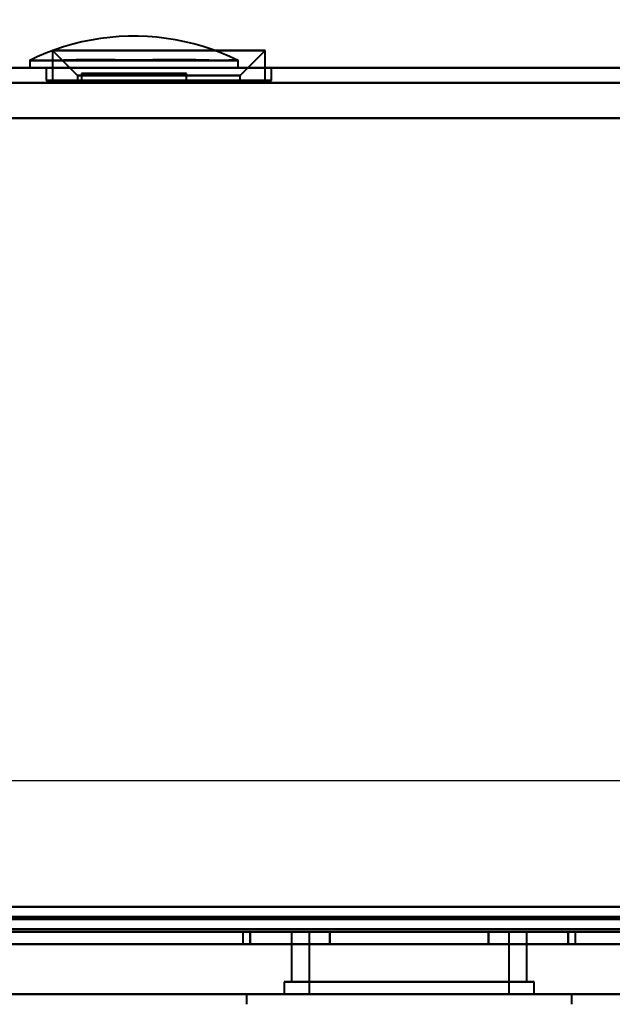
# Model space of a CAD drawing. Header units: millimetres. Extents: x -1392 to 1388, y -239 to 1267.
# Tile 13 of 91: x -424 to -400, y 126 to 165. Entities that reach past the tile are written whole.
import ezdxf

# ---------------------------------------------------------------- set-up
doc = ezdxf.new("R2010")
doc.units = ezdxf.units.MM
for name, color, linetype, lineweight in [('A-ANNO-DIMS', 211, 'Continuous', 30), ('A-ANNO-DIMS-20', 211, 'Continuous', 30), ('G-IMPT', 8, 'Continuous', 40)]:
    doc.layers.add(name, color=color, linetype=linetype, lineweight=lineweight)
doc.styles.add('Arial_1', font='arial.ttf', dxfattribs={"height": 60})
doc.dimstyles.new('Linéaire', dxfattribs={"dimscale": 304.8, "dimtxt": 61.215564, "dimasz": 0.131234, "dimexe": 0.131234, "dimexo": 0.131234, "dimgap": 0.131234, "dimtad": 1, "dimdec": 0, "dimzin": 0, "dimdsep": 46, "dimtxsty": 'Arial_1', "dimblk1": 'OBLIQUE', "dimblk2": 'OBLIQUE', "dimsah": 1, "dimcen": 0.09, "dimazin": 0, "dimtfac": 1, "dimtdec": 4, "dimtix": 1, "dimtmove": 0, "dimatfit": 3, "dimfxl": 1, "dimtvp": 1, "dimtfill": 1, "dimtolj": 1, "dimtzin": 0, "dimarcsym": 2})

# ---------------------------------------------------------------- blocks, each defined once
blk = doc.blocks.new('NEXA 2000 CALQUES_dwg-762145-Droite')
at = {"layer": 'G-IMPT'}
for p, q in [((-422.25, 164.072), (-421.25, 163.072)), ((-422.25, 164.072), (-421.25, 163.072)), ((-422.25, 164.072), (-422.25, 162.872)), ((-422.25, 164.072), (-422.25, 162.872)), ((-418, 164.072), (-422.25, 164.072)), ((-418, 164.072), (-422.25, 164.072)), ((-422.25, 164.072), (-418, 164.072)), ((-422.25, 164.072), (-418, 164.072)), ((-413.75, 164.072), (-418, 164.072)), ((-413.75, 164.072), (-418, 164.072)), ((-418, 164.072), (-413.75, 164.072)), ((-418, 164.072), (-413.75, 164.072)), ((-414.75, 163.072), (-413.75, 164.072)), ((-414.75, 163.072), (-413.75, 164.072)), ((-413.75, 162.872), (-413.75, 164.072)), ((-413.75, 162.872), (-413.75, 164.072)), ((-423.165, 163.672), (-423.165, 163.372)), ((-423.165, 163.672), (-423.165, 163.372)), ((-423.165, 163.672), (-414.835, 163.672)), ((-423.165, 163.672), (-414.835, 163.672)), ((-423.165, 163.672), (-414.835, 163.672)), ((-423.165, 163.672), (-414.835, 163.672)), ((-414.835, 163.372), (-414.835, 163.672)), ((-414.835, 163.372), (-414.835, 163.672)), ((400.9, 163.372), (-436.9, 163.372)), ((-414.835, 163.372), (-423.165, 163.372)), ((-414.835, 163.372), (-423.165, 163.372)), ((-414.835, 163.372), (-423.165, 163.372)), ((-414.835, 163.372), (-423.165, 163.372)), ((-423.165, 163.372), (-414.835, 163.372)), ((-423.165, 163.372), (-414.835, 163.372)), ((-423.165, 163.372), (-414.835, 163.372)), ((-423.165, 163.372), (-414.835, 163.372)), ((-422.5, 163.372), (-422.5, 162.872)), ((-422.5, 163.372), (-422.5, 162.872)), ((-413.5, 163.372), (-422.5, 163.372)), ((-418, 163.372), (-422.5, 163.372)), ((-413.5, 163.372), (-422.5, 163.372)), ((-418, 163.372), (-422.5, 163.372)), ((-422.5, 163.372), (-418, 163.372)), ((-422.5, 163.372), (-418, 163.372)), ((-413.5, 163.372), (-418, 163.372)), ((-413.5, 163.372), (-418, 163.372)), ((-418, 163.372), (-413.5, 163.372)), ((-418, 163.372), (-413.5, 163.372)), ((-413.5, 162.872), (-413.5, 163.372)), ((-413.5, 162.872), (-413.5, 163.372)), ((-413.5, 162.872), (-422.5, 162.872)), ((-413.5, 162.872), (-422.5, 162.872)), ((-413.5, 162.872), (-422.5, 162.872)), ((-413.5, 162.872), (-422.5, 162.872)), ((-422.5, 162.872), (-413.5, 162.872)), ((-422.5, 162.872), (-413.5, 162.872)), ((-422.5, 162.872), (-413.5, 162.872)), ((-422.5, 162.872), (-413.5, 162.872)), ((-418, 162.872), (-422.25, 162.872)), ((-418, 162.872), (-422.25, 162.872)), ((-422.25, 162.872), (-418, 162.872)), ((-422.25, 162.872), (-418, 162.872)), ((-421.25, 163.072), (-421.25, 162.872)), ((-421.25, 163.072), (-421.25, 162.872)), ((-418, 163.072), (-421.25, 163.072)), ((-418, 163.072), (-421.25, 163.072)), ((-421.25, 163.072), (-418, 163.072)), ((-421.25, 163.072), (-418, 163.072)), ((-418, 162.872), (-421.25, 162.872)), ((-418, 162.872), (-421.25, 162.872)), ((-421.25, 162.872), (-418, 162.872)), ((-421.25, 162.872), (-418, 162.872)), ((-421.1, 163.144), (-421.1, 162.872)), ((-421.1, 163.144), (-421.1, 162.872)), ((-416.9, 163.144), (-421.1, 163.144)), ((-419, 163.144), (-421.1, 163.144)), ((-421.1, 163.144), (-419, 163.144)), ((-416.9, 163.144), (-421.1, 163.144)), ((-419, 163.144), (-421.1, 163.144)), ((-421.1, 163.144), (-419, 163.144)), ((-421.1, 162.872), (-416.9, 162.872)), ((-421.1, 162.872), (-416.9, 162.872)), ((-421.1, 162.872), (-416.9, 162.872)), ((-421.1, 162.872), (-416.9, 162.872)), ((-419, 162.872), (-421.02, 162.872)), ((-419, 162.872), (-421.02, 162.872)), ((-416.9, 163.144), (-419, 163.144)), ((-419, 163.144), (-416.9, 163.144)), ((-416.9, 163.144), (-419, 163.144)), ((-419, 163.144), (-416.9, 163.144)), ((-416.98, 162.872), (-419, 162.872)), ((-416.98, 162.872), (-419, 162.872)), ((-416.98, 162.872), (-419, 162.872)), ((-416.98, 162.872), (-419, 162.872)), ((-414.75, 163.072), (-418, 163.072)), ((-414.75, 163.072), (-418, 163.072)), ((-418, 163.072), (-414.75, 163.072)), ((-418, 163.072), (-414.75, 163.072)), ((-414.75, 162.872), (-418, 162.872)), ((-414.75, 162.872), (-418, 162.872)), ((-418, 162.872), (-414.75, 162.872)), ((-418, 162.872), (-414.75, 162.872)), ((-413.75, 162.872), (-418, 162.872)), ((-413.75, 162.872), (-418, 162.872)), ((-418, 162.872), (-413.75, 162.872)), ((-418, 162.872), (-413.75, 162.872)), ((-416.9, 162.872), (-416.9, 163.144)), ((-416.9, 162.872), (-416.9, 163.144)), ((-414.75, 162.872), (-414.75, 163.072)), ((-414.75, 162.872), (-414.75, 163.072)), ((-436.9, 128.872), (435.9, 128.872)), ((-414.65, 128.872), (-414.65, 128.372)), ((-414.65, 128.872), (-414.65, 128.372)), ((-414.65, 128.872), (-414.65, 128.372)), ((-414.65, 128.872), (-414.65, 128.372)), ((-401.35, 128.872), (-414.65, 128.872)), ((-401.35, 128.872), (-414.65, 128.872)), ((-414.65, 128.872), (-401.35, 128.872)), ((-414.65, 128.872), (-401.35, 128.872)), ((-401.35, 128.872), (-414.65, 128.872)), ((-401.35, 128.872), (-414.65, 128.872)), ((-414.65, 128.872), (-401.35, 128.872)), ((-414.65, 128.872), (-401.35, 128.872)), ((-401.35, 128.872), (-414.65, 128.872)), ((-401.35, 128.872), (-414.65, 128.872)), ((-414.65, 128.872), (-401.35, 128.872)), ((-414.65, 128.872), (-401.35, 128.872)), ((-401.35, 128.872), (-414.65, 128.872)), ((-401.35, 128.872), (-414.65, 128.872)), ((-414.65, 128.872), (-401.35, 128.872)), ((-414.65, 128.872), (-401.35, 128.872)), ((-412.7, 128.872), (-412.7, 126.872)), ((-412.7, 128.872), (-412.7, 126.872)), ((-412.7, 128.872), (-412.7, 126.872)), ((-412.7, 128.872), (-412.7, 126.872)), ((-412.7, 128.872), (-403.3, 128.872)), ((-412.7, 128.872), (-403.3, 128.872)), ((-403.3, 128.872), (-412.7, 128.872)), ((-403.3, 128.872), (-412.7, 128.872)), ((-405.65, 128.872), (-412.7, 128.872)), ((-410.35, 128.872), (-412.7, 128.872)), ((-412.7, 128.872), (-403.3, 128.872)), ((-412.7, 128.872), (-403.3, 128.872)), ((-412.7, 128.872), (-403.3, 128.872)), ((-412.7, 128.872), (-403.3, 128.872)), ((-405.65, 128.872), (-412.7, 128.872)), ((-410.35, 128.872), (-412.7, 128.872)), ((-412.7, 128.872), (-403.3, 128.872)), ((-412.7, 128.872), (-403.3, 128.872)), ((-405.65, 128.872), (-412.7, 128.872)), ((-410.35, 128.872), (-412.7, 128.872)), ((-412, 128.872), (-412, 126.372)), ((-412, 128.872), (-412, 126.372)), ((-412, 128.872), (-412, 126.372)), ((-412, 128.872), (-412, 126.372)), ((-404, 128.872), (-412, 128.872)), ((-404, 128.872), (-412, 128.872)), ((-412, 128.872), (-409.122, 128.872)), ((-412, 128.872), (-406.878, 128.872)), ((-412, 128.872), (-409.122, 128.872)), ((-412, 128.872), (-406.878, 128.872)), ((-404, 128.872), (-412, 128.872)), ((-404, 128.872), (-412, 128.872)), ((-404, 128.872), (-412, 128.872)), ((-404, 128.872), (-412, 128.872)), ((-412, 128.872), (-409.122, 128.872)), ((-412, 128.872), (-406.878, 128.872)), ((-404, 128.872), (-412, 128.872)), ((-404, 128.872), (-412, 128.872)), ((-412, 128.872), (-409.122, 128.872)), ((-412, 128.872), (-406.878, 128.872)), ((-403.3, 128.872), (-410.35, 128.872)), ((-403.3, 128.872), (-410.35, 128.872)), ((-403.3, 128.872), (-410.35, 128.872)), ((-409.122, 128.872), (-404, 128.872)), ((-409.122, 128.872), (-404, 128.872)), ((-409.122, 128.872), (-404, 128.872)), ((-409.122, 128.872), (-404, 128.872)), ((-404, 126.372), (-404, 128.872)), ((-404, 126.372), (-404, 128.872)), ((-404, 126.372), (-404, 128.872)), ((-404, 126.372), (-404, 128.872)), ((-403.3, 126.872), (-403.3, 128.872)), ((-403.3, 126.872), (-403.3, 128.872)), ((-403.3, 126.872), (-403.3, 128.872)), ((-403.3, 126.872), (-403.3, 128.872)), ((-401.35, 128.372), (-401.35, 128.872)), ((-401.35, 128.372), (-401.35, 128.872)), ((-401.35, 128.372), (-401.35, 128.872)), ((-401.35, 128.372), (-401.35, 128.872)), ((420, 128.372), (-438, 128.372)), ((420, 128.372), (-438, 128.372)), ((-437.4, 128.372), (436.4, 128.372)), ((-437.4, 128.372), (401.4, 128.372)), ((-414.65, 128.372), (-408, 128.372)), ((-414.65, 128.372), (-401.35, 128.372)), ((-408, 128.372), (-414.65, 128.372)), ((-414.65, 128.372), (-408, 128.372)), ((-414.65, 128.372), (-401.35, 128.372)), ((-408, 128.372), (-414.65, 128.372)), ((-414.65, 128.372), (-408, 128.372)), ((-414.65, 128.372), (-401.35, 128.372)), ((-408, 128.372), (-414.65, 128.372)), ((-414.65, 128.372), (-408, 128.372)), ((-414.65, 128.372), (-401.35, 128.372)), ((-408, 128.372), (-414.65, 128.372)), ((-408, 128.372), (-401.35, 128.372)), ((-401.35, 128.372), (-408, 128.372)), ((-408, 128.372), (-401.35, 128.372)), ((-401.35, 128.372), (-408, 128.372)), ((-408, 128.372), (-401.35, 128.372)), ((-401.35, 128.372), (-408, 128.372)), ((-408, 128.372), (-401.35, 128.372)), ((-401.35, 128.372), (-408, 128.372)), ((-413, 126.872), (-413, 126.372)), ((-413, 126.872), (-413, 126.372)), ((-413, 126.872), (-413, 126.372)), ((-413, 126.872), (-413, 126.372)), ((-408, 126.872), (-413, 126.872)), ((-413, 126.872), (-408, 126.872)), ((-413, 126.872), (-408, 126.872)), ((-408, 126.872), (-413, 126.872)), ((-408, 126.872), (-413, 126.872)), ((-413, 126.872), (-408, 126.872)), ((-408, 126.872), (-413, 126.872)), ((-413, 126.872), (-408, 126.872)), ((-412.7, 126.872), (-408, 126.872)), ((-412.7, 126.872), (-403.3, 126.872)), ((-408, 126.872), (-412.7, 126.872)), ((-403.93, 126.872), (-412.7, 126.872)), ((-412.7, 126.872), (-405.65, 126.872)), ((-412.7, 126.872), (-405.65, 126.872)), ((-403.93, 126.872), (-412.7, 126.872)), ((-412.7, 126.872), (-405.65, 126.872)), ((-403.93, 126.872), (-412.7, 126.872)), ((-403.3, 126.872), (-412.07, 126.872)), ((-403.3, 126.872), (-412.07, 126.872)), ((-403.3, 126.872), (-412.07, 126.872)), ((-410.35, 126.872), (-403.93, 126.872)), ((-410.35, 126.872), (-403.93, 126.872)), ((-410.35, 126.872), (-403.93, 126.872)), ((-408, 126.872), (-403.3, 126.872)), ((-403, 126.872), (-408, 126.872)), ((-408, 126.872), (-403, 126.872)), ((-403.3, 126.872), (-408, 126.872)), ((-408, 126.872), (-403, 126.872)), ((-403, 126.872), (-408, 126.872)), ((-403, 126.872), (-408, 126.872)), ((-408, 126.872), (-403, 126.872)), ((-403, 126.872), (-408, 126.872)), ((-408, 126.872), (-403, 126.872)), ((-405.65, 126.872), (-403.3, 126.872)), ((-405.65, 126.872), (-403.3, 126.872)), ((-405.65, 126.872), (-403.3, 126.872)), ((-403, 126.372), (-403, 126.872)), ((-403, 126.372), (-403, 126.872)), ((-403, 126.372), (-403, 126.872)), ((-403, 126.372), (-403, 126.872)), ((420, 126.372), (-438, 126.372)), ((420, 126.372), (-438, 126.372)), ((-414.5, 126.372), (-414.5, 125.972)), ((-414.5, 126.372), (-414.5, 125.972)), ((-414.5, 126.372), (-414.5, 125.972)), ((-414.5, 126.372), (-414.5, 125.972)), ((-414.5, 126.372), (-408, 126.372)), ((-414.5, 126.372), (-401.761, 126.372)), ((-414.5, 126.372), (-414.239, 126.372)), ((-408, 126.372), (-414.5, 126.372)), ((-401.5, 126.372), (-414.5, 126.372)), ((-401.5, 126.372), (-414.5, 126.372)), ((-414.5, 126.372), (-401.761, 126.372)), ((-414.5, 126.372), (-401.761, 126.372)), ((-414.5, 126.372), (-414.239, 126.372)), ((-401.761, 126.372), (-414.5, 126.372)), ((-401.5, 126.372), (-414.5, 126.372)), ((-401.5, 126.372), (-414.5, 126.372)), ((-414.239, 126.372), (-401.5, 126.372)), ((-414.239, 126.372), (-401.5, 126.372)), ((-414.239, 126.372), (-401.5, 126.372)), ((-414.239, 126.372), (-401.5, 126.372)), ((-401.5, 126.372), (-414.239, 126.372)), ((-413, 126.372), (-408, 126.372)), ((-408, 126.372), (-413, 126.372)), ((-408, 126.372), (-413, 126.372)), ((-413, 126.372), (-408, 126.372)), ((-413, 126.372), (-408, 126.372)), ((-408, 126.372), (-413, 126.372)), ((-413, 126.372), (-408, 126.372)), ((-408, 126.372), (-413, 126.372)), ((-406.878, 126.372), (-412, 126.372)), ((-412, 126.372), (-406.878, 126.372)), ((-412, 126.372), (-406.878, 126.372)), ((-406.878, 126.372), (-412, 126.372)), ((-406.878, 126.372), (-412, 126.372)), ((-412, 126.372), (-406.878, 126.372)), ((-406.878, 126.372), (-412, 126.372)), ((-412, 126.372), (-406.878, 126.372)), ((-404, 126.372), (-409.122, 126.372)), ((-409.122, 126.372), (-404, 126.372)), ((-409.122, 126.372), (-404, 126.372)), ((-404, 126.372), (-409.122, 126.372)), ((-404, 126.372), (-409.122, 126.372)), ((-409.122, 126.372), (-404, 126.372)), ((-404, 126.372), (-409.122, 126.372)), ((-409.122, 126.372), (-404, 126.372)), ((-408, 126.372), (-403, 126.372)), ((-403, 126.372), (-408, 126.372)), ((-403, 126.372), (-408, 126.372)), ((-408, 126.372), (-403, 126.372)), ((-408, 126.372), (-403, 126.372)), ((-403, 126.372), (-408, 126.372)), ((-408, 126.372), (-403, 126.372)), ((-403, 126.372), (-408, 126.372)), ((-408, 126.372), (-401.761, 126.372)), ((-401.5, 126.372), (-408, 126.372)), ((-401.5, 125.972), (-401.5, 126.372)), ((-401.5, 125.972), (-401.5, 126.372)), ((-401.5, 125.972), (-401.5, 126.372)), ((-401.5, 125.972), (-401.5, 126.372))]:
    blk.add_line(p, q, dxfattribs=at)
at = {"layer": 'G-IMPT', "flags": 128}
for points in [[(-414.835, 163.672), (-415.177, 163.832), (-415.524, 163.978), (-415.877, 164.11), (-416.236, 164.228), (-416.598, 164.331), (-416.965, 164.42), (-417.334, 164.494), (-417.707, 164.553), (-418.081, 164.597), (-418.457, 164.627), (-418.834, 164.641), (-419.211, 164.64), (-419.588, 164.624), (-419.963, 164.593), (-420.338, 164.547), (-420.71, 164.486), (-421.079, 164.41), (-421.445, 164.32), (-421.807, 164.215), (-422.165, 164.095), (-422.517, 163.962), (-422.864, 163.814), (-423.165, 163.672)], [(-414.835, 163.672), (-415.177, 163.832), (-415.524, 163.978), (-415.877, 164.11), (-416.236, 164.228), (-416.598, 164.331), (-416.965, 164.42), (-417.334, 164.494), (-417.707, 164.553), (-418.081, 164.597), (-418.457, 164.627), (-418.834, 164.641), (-419.211, 164.64), (-419.588, 164.624), (-419.963, 164.593), (-420.338, 164.547), (-420.71, 164.486), (-421.079, 164.41), (-421.445, 164.32), (-421.807, 164.215), (-422.165, 164.095), (-422.517, 163.962), (-422.864, 163.814), (-423.165, 163.672)], [(-436.9, 163.372), (-227.45, 163.372), (-18, 163.372), (191.45, 163.372), (400.9, 163.372)], [(-436.9, 163.372), (-227.45, 163.372), (-18, 163.372), (191.45, 163.372), (400.9, 163.372)], [(400.9, 163.372), (191.45, 163.372), (-18, 163.372), (-227.45, 163.372), (-436.9, 163.372)], [(400.9, 163.372), (191.45, 163.372), (-18, 163.372), (-227.45, 163.372), (-436.9, 163.372)], [(-436.9, 162.772), (-227.45, 162.772), (-18, 162.772), (191.45, 162.772), (400.9, 162.772)], [(400.9, 162.772), (191.45, 162.772), (-18, 162.772), (-227.45, 162.772), (-436.9, 162.772)], [(-436.9, 162.772), (-227.45, 162.772), (-18, 162.772), (191.45, 162.772), (400.9, 162.772)], [(400.9, 162.772), (191.45, 162.772), (-18, 162.772), (-227.45, 162.772), (-436.9, 162.772)], [(400.9, 161.372), (191.45, 161.372), (-18, 161.372), (-227.45, 161.372), (-436.9, 161.372)], [(-436.9, 161.372), (-227.45, 161.372), (-18, 161.372), (191.45, 161.372), (400.9, 161.372)], [(401.4, 161.372), (191.825, 161.372), (-17.75, 161.372), (-227.325, 161.372), (-436.9, 161.372)], [(-436.9, 161.372), (-227.325, 161.372), (-17.75, 161.372), (191.825, 161.372), (401.4, 161.372)], [(-436.9, 161.372), (-227.45, 161.372), (-18, 161.372), (191.45, 161.372), (400.9, 161.372)], [(400.9, 161.372), (191.45, 161.372), (-18, 161.372), (-227.45, 161.372), (-436.9, 161.372)], [(-436.9, 161.372), (-227.325, 161.372), (-17.75, 161.372), (191.825, 161.372), (401.4, 161.372)], [(401.4, 161.372), (191.825, 161.372), (-17.75, 161.372), (-227.325, 161.372), (-436.9, 161.372)], [(400.9, 129.872), (191.45, 129.872), (-18, 129.872), (-227.45, 129.872), (-436.9, 129.872)], [(-436.9, 129.872), (-227.45, 129.872), (-18, 129.872), (191.45, 129.872), (400.9, 129.872)], [(400.9, 129.872), (191.45, 129.872), (-18, 129.872), (-227.45, 129.872), (-436.9, 129.872)], [(400.9, 129.872), (191.45, 129.872), (-18, 129.872), (-227.45, 129.872), (-436.9, 129.872)], [(-436.9, 129.872), (-227.45, 129.872), (-18, 129.872), (191.45, 129.872), (400.9, 129.872)], [(-436.9, 129.872), (-227.45, 129.872), (-18, 129.872), (191.45, 129.872), (400.9, 129.872)], [(400.9, 129.872), (191.45, 129.872), (-18, 129.872), (-227.45, 129.872), (-436.9, 129.872)], [(-436.9, 129.872), (-227.45, 129.872), (-18, 129.872), (191.45, 129.872), (400.9, 129.872)], [(401.4, 129.472), (191.825, 129.472), (-17.75, 129.472), (-227.325, 129.472), (-436.9, 129.472)], [(-436.9, 129.472), (-227.325, 129.472), (-17.75, 129.472), (191.825, 129.472), (401.4, 129.472)], [(401.4, 129.472), (191.825, 129.472), (-17.75, 129.472), (-227.325, 129.472), (-436.9, 129.472)], [(-436.9, 129.472), (-218.7, 129.472), (-0.5, 129.472), (217.7, 129.472), (435.9, 129.472)], [(-436.9, 129.472), (-227.325, 129.472), (-17.75, 129.472), (191.825, 129.472), (401.4, 129.472)], [(435.9, 129.472), (217.7, 129.472), (-0.5, 129.472), (-218.7, 129.472), (-436.9, 129.472)], [(-436.9, 129.372), (-218.7, 129.372), (-0.5, 129.372), (217.7, 129.372), (435.9, 129.372)], [(435.9, 129.372), (217.7, 129.372), (-0.5, 129.372), (-218.7, 129.372), (-436.9, 129.372)], [(-436.9, 129.372), (-218.7, 129.372), (-0.5, 129.372), (217.7, 129.372), (435.9, 129.372)], [(435.9, 129.372), (217.7, 129.372), (-0.5, 129.372), (-218.7, 129.372), (-436.9, 129.372)], [(-436.9, 129.372), (-218.7, 129.372), (-0.5, 129.372), (217.7, 129.372), (435.9, 129.372)], [(435.9, 129.372), (217.7, 129.372), (-0.5, 129.372), (-218.7, 129.372), (-436.9, 129.372)], [(-437.4, 128.972), (-227.7, 128.972), (-18, 128.972), (191.7, 128.972), (401.4, 128.972)], [(-437.4, 128.972), (-227.7, 128.972), (-18, 128.972), (191.7, 128.972), (401.4, 128.972)], [(401.4, 128.972), (191.7, 128.972), (-18, 128.972), (-227.7, 128.972), (-437.4, 128.972)], [(436.4, 128.972), (217.95, 128.972), (-0.5, 128.972), (-218.95, 128.972), (-437.4, 128.972)], [(436.4, 128.972), (217.95, 128.972), (-0.5, 128.972), (-218.95, 128.972), (-437.4, 128.972)], [(-437.4, 128.972), (-218.95, 128.972), (-0.5, 128.972), (217.95, 128.972), (436.4, 128.972)], [(401.4, 128.972), (191.7, 128.972), (-18, 128.972), (-227.7, 128.972), (-437.4, 128.972)], [(401.4, 128.972), (191.7, 128.972), (-18, 128.972), (-227.7, 128.972), (-437.4, 128.972)], [(-437.4, 128.972), (-227.7, 128.972), (-18, 128.972), (191.7, 128.972), (401.4, 128.972)], [(-437.4, 128.972), (-218.95, 128.972), (-0.5, 128.972), (217.95, 128.972), (436.4, 128.972)], [(-437.4, 128.972), (-218.95, 128.972), (-0.5, 128.972), (217.95, 128.972), (436.4, 128.972)], [(436.4, 128.972), (217.95, 128.972), (-0.5, 128.972), (-218.95, 128.972), (-437.4, 128.972)], [(401.4, 128.872), (191.7, 128.872), (-18, 128.872), (-227.7, 128.872), (-437.4, 128.872)], [(-437.4, 128.872), (-227.7, 128.872), (-18, 128.872), (191.7, 128.872), (401.4, 128.872)], [(-437.4, 128.872), (-218.95, 128.872), (-0.5, 128.872), (217.95, 128.872), (436.4, 128.872)], [(436.4, 128.872), (217.95, 128.872), (-0.5, 128.872), (-218.95, 128.872), (-437.4, 128.872)], [(-437, 128.872), (-227.5, 128.872), (-18, 128.872), (191.5, 128.872), (401, 128.872)], [(401, 128.872), (191.5, 128.872), (-18, 128.872), (-227.5, 128.872), (-437, 128.872)], [(-437, 128.872), (-227.5, 128.872), (-18, 128.872), (191.5, 128.872), (401, 128.872)], [(401, 128.872), (191.5, 128.872), (-18, 128.872), (-227.5, 128.872), (-437, 128.872)], [(-436.9, 128.872), (-218.7, 128.872), (-0.5, 128.872), (217.7, 128.872), (435.9, 128.872)], [(-436.9, 128.872), (-218.7, 128.872), (-0.5, 128.872), (217.7, 128.872), (435.9, 128.872)], [(435.9, 128.872), (217.7, 128.872), (-0.5, 128.872), (-218.7, 128.872), (-436.9, 128.872)], [(435.9, 128.872), (217.7, 128.872), (-0.5, 128.872), (-218.7, 128.872), (-436.9, 128.872)], [(435.9, 128.872), (217.7, 128.872), (-0.5, 128.872), (-218.7, 128.872), (-436.9, 128.872)], [(-436.9, 128.872), (-218.7, 128.872), (-0.5, 128.872), (217.7, 128.872), (435.9, 128.872)], [(435.9, 128.872), (217.7, 128.872), (-0.5, 128.872), (-218.7, 128.872), (-436.9, 128.872)], [(-436.9, 128.872), (-218.7, 128.872), (-0.5, 128.872), (217.7, 128.872), (435.9, 128.872)], [(435.9, 128.872), (217.7, 128.872), (-0.5, 128.872), (-218.7, 128.872), (-436.9, 128.872)], [(-436.9, 128.872), (-218.7, 128.872), (-0.5, 128.872), (217.7, 128.872), (435.9, 128.872)], [(435.9, 128.872), (217.7, 128.872), (-0.5, 128.872), (-218.7, 128.872), (-436.9, 128.872)], [(-436.9, 128.872), (-218.7, 128.872), (-0.5, 128.872), (217.7, 128.872), (435.9, 128.872)], [(-411.175, 128.872), (-411.969, 128.872), (-412.763, 128.872), (-413.557, 128.872), (-414.351, 128.872)], [(-414.351, 128.872), (-414.351, 128.747), (-414.351, 128.622), (-414.351, 128.497), (-414.351, 128.372)], [(-411.175, 128.872), (-411.969, 128.872), (-412.763, 128.872), (-413.557, 128.872), (-414.351, 128.872)], [(-414.351, 128.872), (-413.557, 128.872), (-412.763, 128.872), (-411.969, 128.872), (-411.175, 128.872)], [(-414.351, 128.872), (-413.557, 128.872), (-412.763, 128.872), (-411.969, 128.872), (-411.175, 128.872)], [(-414.351, 128.372), (-414.351, 128.497), (-414.351, 128.622), (-414.351, 128.747), (-414.351, 128.872)], [(-414.351, 128.872), (-413.557, 128.872), (-412.763, 128.872), (-411.969, 128.872), (-411.175, 128.872)], [(-414.351, 128.372), (-414.351, 128.497), (-414.351, 128.622), (-414.351, 128.747), (-414.351, 128.872)], [(-411.175, 128.872), (-411.969, 128.872), (-412.763, 128.872), (-413.557, 128.872), (-414.351, 128.872)], [(-414.351, 128.872), (-413.557, 128.872), (-412.763, 128.872), (-411.969, 128.872), (-411.175, 128.872)], [(-411.175, 128.872), (-411.969, 128.872), (-412.763, 128.872), (-413.557, 128.872), (-414.351, 128.872)], [(-414.351, 128.872), (-414.351, 128.747), (-414.351, 128.622), (-414.351, 128.497), (-414.351, 128.372)], [(-411.175, 128.872), (-411.969, 128.872), (-412.763, 128.872), (-413.557, 128.872), (-414.351, 128.872)], [(-414.351, 128.872), (-414.351, 128.747), (-414.351, 128.622), (-414.351, 128.497), (-414.351, 128.372)], [(-411.175, 128.872), (-411.969, 128.872), (-412.763, 128.872), (-413.557, 128.872), (-414.351, 128.872)], [(-414.351, 128.872), (-413.557, 128.872), (-412.763, 128.872), (-411.969, 128.872), (-411.175, 128.872)], [(-414.351, 128.872), (-413.557, 128.872), (-412.763, 128.872), (-411.969, 128.872), (-411.175, 128.872)], [(-414.351, 128.372), (-414.351, 128.497), (-414.351, 128.622), (-414.351, 128.747), (-414.351, 128.872)], [(-411.175, 128.872), (-411.969, 128.872), (-412.763, 128.872), (-413.557, 128.872), (-414.351, 128.872)], [(-414.351, 128.872), (-414.351, 128.747), (-414.351, 128.622), (-414.351, 128.497), (-414.351, 128.372)], [(-411.175, 128.872), (-411.969, 128.872), (-412.763, 128.872), (-413.557, 128.872), (-414.351, 128.872)], [(-414.351, 128.872), (-413.557, 128.872), (-412.763, 128.872), (-411.969, 128.872), (-411.175, 128.872)], [(-414.351, 128.872), (-413.557, 128.872), (-412.763, 128.872), (-411.969, 128.872), (-411.175, 128.872)], [(-414.351, 128.372), (-414.351, 128.497), (-414.351, 128.622), (-414.351, 128.747), (-414.351, 128.872)], [(-411.175, 128.372), (-411.175, 128.497), (-411.175, 128.622), (-411.175, 128.747), (-411.175, 128.872)], [(-411.175, 128.872), (-409.588, 128.872), (-408, 128.872), (-406.412, 128.872), (-404.825, 128.872)], [(-404.825, 128.872), (-406.412, 128.872), (-408, 128.872), (-409.588, 128.872), (-411.175, 128.872)], [(-411.175, 128.872), (-411.175, 128.747), (-411.175, 128.622), (-411.175, 128.497), (-411.175, 128.372)], [(-404.825, 128.872), (-406.412, 128.872), (-408, 128.872), (-409.588, 128.872), (-411.175, 128.872)], [(-411.175, 128.872), (-411.175, 128.747), (-411.175, 128.622), (-411.175, 128.497), (-411.175, 128.372)], [(-411.175, 128.872), (-409.588, 128.872), (-408, 128.872), (-406.412, 128.872), (-404.825, 128.872)], [(-411.175, 128.372), (-411.175, 128.497), (-411.175, 128.622), (-411.175, 128.747), (-411.175, 128.872)], [(-411.175, 128.872), (-411.175, 128.747), (-411.175, 128.622), (-411.175, 128.497), (-411.175, 128.372)], [(-404.825, 128.872), (-406.412, 128.872), (-408, 128.872), (-409.588, 128.872), (-411.175, 128.872)], [(-411.175, 128.872), (-409.588, 128.872), (-408, 128.872), (-406.412, 128.872), (-404.825, 128.872)], [(-411.175, 128.872), (-409.588, 128.872), (-408, 128.872), (-406.412, 128.872), (-404.825, 128.872)], [(-411.175, 128.372), (-411.175, 128.497), (-411.175, 128.622), (-411.175, 128.747), (-411.175, 128.872)], [(-411.175, 128.372), (-411.175, 128.497), (-411.175, 128.622), (-411.175, 128.747), (-411.175, 128.872)], [(-404.825, 128.872), (-406.412, 128.872), (-408, 128.872), (-409.588, 128.872), (-411.175, 128.872)], [(-411.175, 128.872), (-411.175, 128.747), (-411.175, 128.622), (-411.175, 128.497), (-411.175, 128.372)], [(-411.175, 128.372), (-411.175, 128.497), (-411.175, 128.622), (-411.175, 128.747), (-411.175, 128.872)], [(-411.175, 128.872), (-409.588, 128.872), (-408, 128.872), (-406.412, 128.872), (-404.825, 128.872)], [(-404.825, 128.872), (-406.412, 128.872), (-408, 128.872), (-409.588, 128.872), (-411.175, 128.872)], [(-411.175, 128.872), (-411.175, 128.747), (-411.175, 128.622), (-411.175, 128.497), (-411.175, 128.372)], [(-404.825, 128.872), (-406.412, 128.872), (-408, 128.872), (-409.588, 128.872), (-411.175, 128.872)], [(-411.175, 128.872), (-411.175, 128.747), (-411.175, 128.622), (-411.175, 128.497), (-411.175, 128.372)], [(-411.175, 128.872), (-409.588, 128.872), (-408, 128.872), (-406.412, 128.872), (-404.825, 128.872)], [(-411.175, 128.372), (-411.175, 128.497), (-411.175, 128.622), (-411.175, 128.747), (-411.175, 128.872)], [(-411.175, 128.372), (-411.175, 128.497), (-411.175, 128.622), (-411.175, 128.747), (-411.175, 128.872)], [(-411.175, 128.872), (-409.588, 128.872), (-408, 128.872), (-406.412, 128.872), (-404.825, 128.872)], [(-404.825, 128.872), (-406.412, 128.872), (-408, 128.872), (-409.588, 128.872), (-411.175, 128.872)], [(-411.175, 128.872), (-411.175, 128.747), (-411.175, 128.622), (-411.175, 128.497), (-411.175, 128.372)], [(-404.825, 128.872), (-406.412, 128.872), (-408, 128.872), (-409.588, 128.872), (-411.175, 128.872)], [(-411.175, 128.872), (-411.175, 128.747), (-411.175, 128.622), (-411.175, 128.497), (-411.175, 128.372)], [(-411.175, 128.872), (-409.588, 128.872), (-408, 128.872), (-406.412, 128.872), (-404.825, 128.872)], [(-411.175, 128.372), (-411.175, 128.497), (-411.175, 128.622), (-411.175, 128.747), (-411.175, 128.872)], [(-404.825, 128.872), (-404.031, 128.872), (-403.237, 128.872), (-402.443, 128.872), (-401.649, 128.872)], [(-401.649, 128.872), (-402.443, 128.872), (-403.237, 128.872), (-404.031, 128.872), (-404.825, 128.872)], [(-404.825, 128.372), (-404.825, 128.497), (-404.825, 128.622), (-404.825, 128.747), (-404.825, 128.872)], [(-401.649, 128.872), (-402.443, 128.872), (-403.237, 128.872), (-404.031, 128.872), (-404.825, 128.872)], [(-404.825, 128.872), (-404.825, 128.747), (-404.825, 128.622), (-404.825, 128.497), (-404.825, 128.372)], [(-404.825, 128.872), (-404.031, 128.872), (-403.237, 128.872), (-402.443, 128.872), (-401.649, 128.872)], [(-404.825, 128.372), (-404.825, 128.497), (-404.825, 128.622), (-404.825, 128.747), (-404.825, 128.872)], [(-404.825, 128.872), (-404.825, 128.747), (-404.825, 128.622), (-404.825, 128.497), (-404.825, 128.372)], [(-404.825, 128.872), (-404.031, 128.872), (-403.237, 128.872), (-402.443, 128.872), (-401.649, 128.872)], [(-401.649, 128.872), (-402.443, 128.872), (-403.237, 128.872), (-404.031, 128.872), (-404.825, 128.872)], [(-404.825, 128.872), (-404.825, 128.747), (-404.825, 128.622), (-404.825, 128.497), (-404.825, 128.372)], [(-404.825, 128.372), (-404.825, 128.497), (-404.825, 128.622), (-404.825, 128.747), (-404.825, 128.872)], [(-401.649, 128.872), (-402.443, 128.872), (-403.237, 128.872), (-404.031, 128.872), (-404.825, 128.872)], [(-404.825, 128.872), (-404.825, 128.747), (-404.825, 128.622), (-404.825, 128.497), (-404.825, 128.372)], [(-404.825, 128.872), (-404.031, 128.872), (-403.237, 128.872), (-402.443, 128.872), (-401.649, 128.872)], [(-404.825, 128.372), (-404.825, 128.497), (-404.825, 128.622), (-404.825, 128.747), (-404.825, 128.872)], [(-404.825, 128.872), (-404.031, 128.872), (-403.237, 128.872), (-402.443, 128.872), (-401.649, 128.872)], [(-401.649, 128.872), (-402.443, 128.872), (-403.237, 128.872), (-404.031, 128.872), (-404.825, 128.872)], [(-404.825, 128.372), (-404.825, 128.497), (-404.825, 128.622), (-404.825, 128.747), (-404.825, 128.872)], [(-401.649, 128.872), (-402.443, 128.872), (-403.237, 128.872), (-404.031, 128.872), (-404.825, 128.872)], [(-404.825, 128.872), (-404.825, 128.747), (-404.825, 128.622), (-404.825, 128.497), (-404.825, 128.372)], [(-404.825, 128.872), (-404.031, 128.872), (-403.237, 128.872), (-402.443, 128.872), (-401.649, 128.872)], [(-404.825, 128.372), (-404.825, 128.497), (-404.825, 128.622), (-404.825, 128.747), (-404.825, 128.872)], [(-404.825, 128.872), (-404.825, 128.747), (-404.825, 128.622), (-404.825, 128.497), (-404.825, 128.372)], [(-404.825, 128.872), (-404.031, 128.872), (-403.237, 128.872), (-402.443, 128.872), (-401.649, 128.872)], [(-401.649, 128.872), (-402.443, 128.872), (-403.237, 128.872), (-404.031, 128.872), (-404.825, 128.872)], [(-404.825, 128.372), (-404.825, 128.497), (-404.825, 128.622), (-404.825, 128.747), (-404.825, 128.872)], [(-401.649, 128.872), (-402.443, 128.872), (-403.237, 128.872), (-404.031, 128.872), (-404.825, 128.872)], [(-404.825, 128.872), (-404.825, 128.747), (-404.825, 128.622), (-404.825, 128.497), (-404.825, 128.372)], [(-404.825, 128.872), (-404.031, 128.872), (-403.237, 128.872), (-402.443, 128.872), (-401.649, 128.872)], [(-404.825, 128.372), (-404.825, 128.497), (-404.825, 128.622), (-404.825, 128.747), (-404.825, 128.872)], [(-404.825, 128.872), (-404.825, 128.747), (-404.825, 128.622), (-404.825, 128.497), (-404.825, 128.372)], [(-401.649, 128.372), (-401.649, 128.497), (-401.649, 128.622), (-401.649, 128.747), (-401.649, 128.872)], [(-401.649, 128.872), (-401.649, 128.747), (-401.649, 128.622), (-401.649, 128.497), (-401.649, 128.372)], [(-401.649, 128.372), (-401.649, 128.497), (-401.649, 128.622), (-401.649, 128.747), (-401.649, 128.872)], [(-401.649, 128.872), (-401.649, 128.747), (-401.649, 128.622), (-401.649, 128.497), (-401.649, 128.372)], [(-401.649, 128.372), (-401.649, 128.497), (-401.649, 128.622), (-401.649, 128.747), (-401.649, 128.872)], [(-401.649, 128.872), (-401.649, 128.747), (-401.649, 128.622), (-401.649, 128.497), (-401.649, 128.372)], [(-401.649, 128.372), (-401.649, 128.497), (-401.649, 128.622), (-401.649, 128.747), (-401.649, 128.872)], [(-401.649, 128.872), (-401.649, 128.747), (-401.649, 128.622), (-401.649, 128.497), (-401.649, 128.372)], [(401.4, 128.372), (191.7, 128.372), (-18, 128.372), (-227.7, 128.372), (-437.4, 128.372)], [(-437.4, 128.372), (-227.7, 128.372), (-18, 128.372), (191.7, 128.372), (401.4, 128.372)], [(401.4, 128.372), (191.7, 128.372), (-18, 128.372), (-227.7, 128.372), (-437.4, 128.372)], [(401.4, 128.372), (191.7, 128.372), (-18, 128.372), (-227.7, 128.372), (-437.4, 128.372)], [(-437.4, 128.372), (-227.7, 128.372), (-18, 128.372), (191.7, 128.372), (401.4, 128.372)], [(420, 128.372), (205.65, 128.372), (-8.7, 128.372), (-223.05, 128.372), (-437.4, 128.372)], [(-437.4, 128.372), (-227.7, 128.372), (-18, 128.372), (191.7, 128.372), (401.4, 128.372)], [(-437.4, 128.372), (-223.05, 128.372), (-8.7, 128.372), (205.65, 128.372), (420, 128.372)], [(-437.4, 128.372), (-223.05, 128.372), (-8.7, 128.372), (205.65, 128.372), (420, 128.372)], [(401.4, 128.372), (191.7, 128.372), (-18, 128.372), (-227.7, 128.372), (-437.4, 128.372)], [(-437.4, 128.372), (-223.05, 128.372), (-8.7, 128.372), (205.65, 128.372), (420, 128.372)], [(420, 128.372), (205.65, 128.372), (-8.7, 128.372), (-223.05, 128.372), (-437.4, 128.372)], [(420, 128.372), (205.65, 128.372), (-8.7, 128.372), (-223.05, 128.372), (-437.4, 128.372)], [(-437.4, 128.372), (-223.05, 128.372), (-8.7, 128.372), (205.65, 128.372), (420, 128.372)], [(436.4, 128.372), (217.95, 128.372), (-0.5, 128.372), (-218.95, 128.372), (-437.4, 128.372)], [(-437.4, 128.372), (-218.95, 128.372), (-0.5, 128.372), (217.95, 128.372), (436.4, 128.372)], [(-437.4, 128.372), (-227.7, 128.372), (-18, 128.372), (191.7, 128.372), (401.4, 128.372)], [(420, 128.372), (205.65, 128.372), (-8.7, 128.372), (-223.05, 128.372), (-437.4, 128.372)], [(-437.4, 128.372), (-218.95, 128.372), (-0.5, 128.372), (217.95, 128.372), (436.4, 128.372)], [(436.4, 128.372), (217.95, 128.372), (-0.5, 128.372), (-218.95, 128.372), (-437.4, 128.372)], [(-431, 128.372), (-222.9, 128.372), (-14.8, 128.372), (193.3, 128.372), (401.4, 128.372)], [(401.4, 128.372), (193.3, 128.372), (-14.8, 128.372), (-222.9, 128.372), (-431, 128.372)], [(401.4, 128.372), (193.3, 128.372), (-14.8, 128.372), (-222.9, 128.372), (-431, 128.372)], [(401.4, 128.372), (193.3, 128.372), (-14.8, 128.372), (-222.9, 128.372), (-431, 128.372)], [(-431, 128.372), (-222.9, 128.372), (-14.8, 128.372), (193.3, 128.372), (401.4, 128.372)], [(-431, 128.372), (-222.9, 128.372), (-14.8, 128.372), (193.3, 128.372), (401.4, 128.372)], [(401.4, 128.372), (193.3, 128.372), (-14.8, 128.372), (-222.9, 128.372), (-431, 128.372)], [(-431, 128.372), (-222.9, 128.372), (-14.8, 128.372), (193.3, 128.372), (401.4, 128.372)], [(-414.351, 128.372), (-413.557, 128.372), (-412.763, 128.372), (-411.969, 128.372), (-411.175, 128.372)], [(-411.175, 128.372), (-411.969, 128.372), (-412.763, 128.372), (-413.557, 128.372), (-414.351, 128.372)], [(-411.175, 128.372), (-411.969, 128.372), (-412.763, 128.372), (-413.557, 128.372), (-414.351, 128.372)], [(-414.351, 128.372), (-413.557, 128.372), (-412.763, 128.372), (-411.969, 128.372), (-411.175, 128.372)], [(-411.175, 128.372), (-411.969, 128.372), (-412.763, 128.372), (-413.557, 128.372), (-414.351, 128.372)], [(-414.351, 128.372), (-413.557, 128.372), (-412.763, 128.372), (-411.969, 128.372), (-411.175, 128.372)], [(-411.175, 128.372), (-411.969, 128.372), (-412.763, 128.372), (-413.557, 128.372), (-414.351, 128.372)], [(-414.351, 128.372), (-413.557, 128.372), (-412.763, 128.372), (-411.969, 128.372), (-411.175, 128.372)], [(-414.351, 128.372), (-413.557, 128.372), (-412.763, 128.372), (-411.969, 128.372), (-411.175, 128.372)], [(-411.175, 128.372), (-411.969, 128.372), (-412.763, 128.372), (-413.557, 128.372), (-414.351, 128.372)], [(-411.175, 128.372), (-411.969, 128.372), (-412.763, 128.372), (-413.557, 128.372), (-414.351, 128.372)], [(-414.351, 128.372), (-413.557, 128.372), (-412.763, 128.372), (-411.969, 128.372), (-411.175, 128.372)], [(-414.351, 128.372), (-413.557, 128.372), (-412.763, 128.372), (-411.969, 128.372), (-411.175, 128.372)], [(-411.175, 128.372), (-411.969, 128.372), (-412.763, 128.372), (-413.557, 128.372), (-414.351, 128.372)], [(-411.175, 128.372), (-411.969, 128.372), (-412.763, 128.372), (-413.557, 128.372), (-414.351, 128.372)], [(-414.351, 128.372), (-413.557, 128.372), (-412.763, 128.372), (-411.969, 128.372), (-411.175, 128.372)], [(-411.175, 128.372), (-409.588, 128.372), (-408, 128.372), (-406.412, 128.372), (-404.825, 128.372)], [(-404.825, 128.372), (-406.412, 128.372), (-408, 128.372), (-409.588, 128.372), (-411.175, 128.372)], [(-404.825, 128.372), (-406.412, 128.372), (-408, 128.372), (-409.588, 128.372), (-411.175, 128.372)], [(-411.175, 128.372), (-409.588, 128.372), (-408, 128.372), (-406.412, 128.372), (-404.825, 128.372)], [(-404.825, 128.372), (-406.412, 128.372), (-408, 128.372), (-409.588, 128.372), (-411.175, 128.372)], [(-411.175, 128.372), (-409.588, 128.372), (-408, 128.372), (-406.412, 128.372), (-404.825, 128.372)], [(-404.825, 128.372), (-406.412, 128.372), (-408, 128.372), (-409.588, 128.372), (-411.175, 128.372)], [(-411.175, 128.372), (-409.588, 128.372), (-408, 128.372), (-406.412, 128.372), (-404.825, 128.372)], [(-411.175, 128.372), (-409.588, 128.372), (-408, 128.372), (-406.412, 128.372), (-404.825, 128.372)], [(-404.825, 128.372), (-406.412, 128.372), (-408, 128.372), (-409.588, 128.372), (-411.175, 128.372)], [(-404.825, 128.372), (-406.412, 128.372), (-408, 128.372), (-409.588, 128.372), (-411.175, 128.372)], [(-411.175, 128.372), (-409.588, 128.372), (-408, 128.372), (-406.412, 128.372), (-404.825, 128.372)], [(-411.175, 128.372), (-409.588, 128.372), (-408, 128.372), (-406.412, 128.372), (-404.825, 128.372)], [(-404.825, 128.372), (-406.412, 128.372), (-408, 128.372), (-409.588, 128.372), (-411.175, 128.372)], [(-404.825, 128.372), (-406.412, 128.372), (-408, 128.372), (-409.588, 128.372), (-411.175, 128.372)], [(-411.175, 128.372), (-409.588, 128.372), (-408, 128.372), (-406.412, 128.372), (-404.825, 128.372)], [(-404.825, 128.372), (-404.031, 128.372), (-403.237, 128.372), (-402.443, 128.372), (-401.649, 128.372)], [(-401.649, 128.372), (-402.443, 128.372), (-403.237, 128.372), (-404.031, 128.372), (-404.825, 128.372)], [(-404.825, 128.372), (-404.031, 128.372), (-403.237, 128.372), (-402.443, 128.372), (-401.649, 128.372)], [(-401.649, 128.372), (-402.443, 128.372), (-403.237, 128.372), (-404.031, 128.372), (-404.825, 128.372)], [(-404.825, 128.372), (-404.031, 128.372), (-403.237, 128.372), (-402.443, 128.372), (-401.649, 128.372)], [(-401.649, 128.372), (-402.443, 128.372), (-403.237, 128.372), (-404.031, 128.372), (-404.825, 128.372)], [(-401.649, 128.372), (-402.443, 128.372), (-403.237, 128.372), (-404.031, 128.372), (-404.825, 128.372)], [(-404.825, 128.372), (-404.031, 128.372), (-403.237, 128.372), (-402.443, 128.372), (-401.649, 128.372)], [(-404.825, 128.372), (-404.031, 128.372), (-403.237, 128.372), (-402.443, 128.372), (-401.649, 128.372)], [(-401.649, 128.372), (-402.443, 128.372), (-403.237, 128.372), (-404.031, 128.372), (-404.825, 128.372)], [(-404.825, 128.372), (-404.031, 128.372), (-403.237, 128.372), (-402.443, 128.372), (-401.649, 128.372)], [(-401.649, 128.372), (-402.443, 128.372), (-403.237, 128.372), (-404.031, 128.372), (-404.825, 128.372)], [(-404.825, 128.372), (-404.031, 128.372), (-403.237, 128.372), (-402.443, 128.372), (-401.649, 128.372)], [(-401.649, 128.372), (-402.443, 128.372), (-403.237, 128.372), (-404.031, 128.372), (-404.825, 128.372)], [(-404.825, 128.372), (-404.031, 128.372), (-403.237, 128.372), (-402.443, 128.372), (-401.649, 128.372)], [(-401.649, 128.372), (-402.443, 128.372), (-403.237, 128.372), (-404.031, 128.372), (-404.825, 128.372)], [(-438, 126.372), (-223.5, 126.372), (-9, 126.372), (205.5, 126.372), (420, 126.372)], [(420, 126.372), (205.5, 126.372), (-9, 126.372), (-223.5, 126.372), (-438, 126.372)], [(420, 126.372), (205.5, 126.372), (-9, 126.372), (-223.5, 126.372), (-438, 126.372)], [(-438, 126.372), (-223.5, 126.372), (-9, 126.372), (205.5, 126.372), (420, 126.372)], [(420, 126.372), (205.5, 126.372), (-9, 126.372), (-223.5, 126.372), (-438, 126.372)], [(-438, 126.372), (-223.5, 126.372), (-9, 126.372), (205.5, 126.372), (420, 126.372)], [(-438, 126.372), (-223.5, 126.372), (-9, 126.372), (205.5, 126.372), (420, 126.372)], [(420, 126.372), (205.5, 126.372), (-9, 126.372), (-223.5, 126.372), (-438, 126.372)], [(-431, 126.372), (-220, 126.372), (-9, 126.372), (202, 126.372), (413, 126.372)], [(413, 126.372), (202, 126.372), (-9, 126.372), (-220, 126.372), (-431, 126.372)], [(413, 126.372), (202, 126.372), (-9, 126.372), (-220, 126.372), (-431, 126.372)], [(-431, 126.372), (-220, 126.372), (-9, 126.372), (202, 126.372), (413, 126.372)], [(-431, 126.372), (-220, 126.372), (-9, 126.372), (202, 126.372), (413, 126.372)], [(413, 126.372), (202, 126.372), (-9, 126.372), (-220, 126.372), (-431, 126.372)], [(413, 126.372), (202, 126.372), (-9, 126.372), (-220, 126.372), (-431, 126.372)], [(-431, 126.372), (-220, 126.372), (-9, 126.372), (202, 126.372), (413, 126.372)]]:
    blk.add_lwpolyline(points, dxfattribs=at)
at = {"layer": 'G-IMPT'}
for points in [[(-414.835, 163.672), (-414.849, 163.679), (-414.929, 163.683), (-415.187, 163.676), (-415.503, 163.673), (-415.772, 163.674), (-415.939, 163.676), (-416.2, 163.68), (-416.681, 163.696), (-417.451, 163.705), (-418.119, 163.693), (-418.635, 163.681), (-418.996, 163.677), (-419.358, 163.682), (-419.877, 163.693), (-420.551, 163.705), (-421.329, 163.693), (-421.813, 163.675), (-422.074, 163.671), (-422.241, 163.669), (-422.51, 163.668), (-422.824, 163.671), (-423.077, 163.679), (-423.153, 163.678), (-423.165, 163.672)], [(-423.165, 163.672), (-423.151, 163.679), (-423.071, 163.683), (-422.813, 163.676), (-422.497, 163.673), (-422.228, 163.674), (-422.061, 163.676), (-421.8, 163.68), (-421.319, 163.696), (-420.549, 163.705), (-419.881, 163.693), (-419.365, 163.681), (-419.004, 163.677), (-418.642, 163.682), (-418.123, 163.693), (-417.449, 163.705), (-416.671, 163.693), (-416.187, 163.675), (-415.926, 163.671), (-415.759, 163.669), (-415.49, 163.668), (-415.176, 163.671), (-414.923, 163.679), (-414.847, 163.678), (-414.835, 163.672)], [(-414.835, 163.672), (-414.849, 163.679), (-414.929, 163.683), (-415.187, 163.676), (-415.503, 163.673), (-415.772, 163.674), (-415.939, 163.676), (-416.2, 163.68), (-416.681, 163.696), (-417.451, 163.705), (-418.119, 163.693), (-418.635, 163.681), (-418.996, 163.677), (-419.358, 163.682), (-419.877, 163.693), (-420.551, 163.705), (-421.329, 163.693), (-421.813, 163.675), (-422.074, 163.671), (-422.241, 163.669), (-422.51, 163.668), (-422.824, 163.671), (-423.077, 163.679), (-423.153, 163.678), (-423.165, 163.672)], [(-423.165, 163.672), (-423.151, 163.679), (-423.071, 163.683), (-422.813, 163.676), (-422.497, 163.673), (-422.228, 163.674), (-422.061, 163.676), (-421.8, 163.68), (-421.319, 163.696), (-420.549, 163.705), (-419.881, 163.693), (-419.365, 163.681), (-419.004, 163.677), (-418.642, 163.682), (-418.123, 163.693), (-417.449, 163.705), (-416.671, 163.693), (-416.187, 163.675), (-415.926, 163.671), (-415.759, 163.669), (-415.49, 163.668), (-415.176, 163.671), (-414.923, 163.679), (-414.847, 163.678), (-414.835, 163.672)]]:
    blk.add_open_spline(points, degree=3, knots=[0, 0, 0, 0, 0.0625, 0.125, 0.1875, 0.21875, 0.234375, 0.25, 0.3125, 0.375, 0.4375, 0.46875, 0.5, 0.53125, 0.5625, 0.625, 0.6875, 0.75, 0.765625, 0.78125, 0.8125, 0.875, 0.9375, 1, 1, 1, 1], dxfattribs=at)
blk = doc.blocks.new('DIMBLOCK1-Droite')
at = {"layer": 'A-ANNO-DIMS-20'}
for p, q in [((-476, 134.913), (-476, 174.913)), ((0, 134.913), (0, 174.913)), ((-476, 134.913), (0, 134.913)), ((-476, 134.913), (-476, 123.197)), ((0, 134.913), (0, 123.197))]:
    blk.add_line(p, q, dxfattribs=at)
at = {"layer": 'A-ANNO-DIMS-20', "lineweight": 50}
for p, q in [((-476, 134.913), (-456, 154.913)), ((0, 134.913), (20, 154.913)), ((-476, 134.913), (-496, 114.913)), ((0, 134.913), (-20, 114.913))]:
    blk.add_line(p, q, dxfattribs=at)
at = {"layer": 'A-ANNO-DIMS-20', "color": 0, "insert": (-307.221, 252.807), "char_height": 60, "width": 166.12962, "attachment_point": 1, "line_spacing_factor": 0.941778, "style": 'Arial_1', "bg_fill": 3, "box_fill_scale": 1.25, "bg_fill_color": 9, "bg_fill_true_color": 13158600, "bg_fill_transparency": 0}
blk.add_mtext('476', dxfattribs=at)
blk = doc.blocks.new('_Oblique')
at = {"color": 0, "linetype": 'ByBlock', "lineweight": -2}
blk.add_line((-0.5, -0.5), (0.5, 0.5), dxfattribs=at)

msp = doc.modelspace()

# ---------------------------------------------------------------- block references
at = {"layer": 'G-IMPT'}
msp.add_blockref('NEXA 2000 CALQUES_dwg-762145-Droite', (0, 0), dxfattribs=at)

# ---------------------------------------------------------------- next in the draw order: dimensions: what is measured, and where the dimension line sits
at = {"layer": 'A-ANNO-DIMS'}
dim = msp.add_linear_dim(base=(0, 134.913), p1=(-476, 163.197), p2=(0, 163.197), dimstyle='Linéaire', override={"dimpost": '<>', "dimfxl": 476}, dxfattribs=at)
dim.commit()
dim.dimension.update_dxf_attribs({"geometry": 'DIMBLOCK1-Droite', "text_midpoint": (-238, 205.547)})

# ---------------------------------------------------------------- next in the draw order: linework, layer by layer
at = {"color": 94, "lineweight": 30}
for p, q in [((591.6, 128.372), (-627.6, 128.372)), ((-627.6, 128.372), (591.6, 128.372))]:
    msp.add_line(p, q, dxfattribs=at)

doc.saveas('drawing.dxf')
